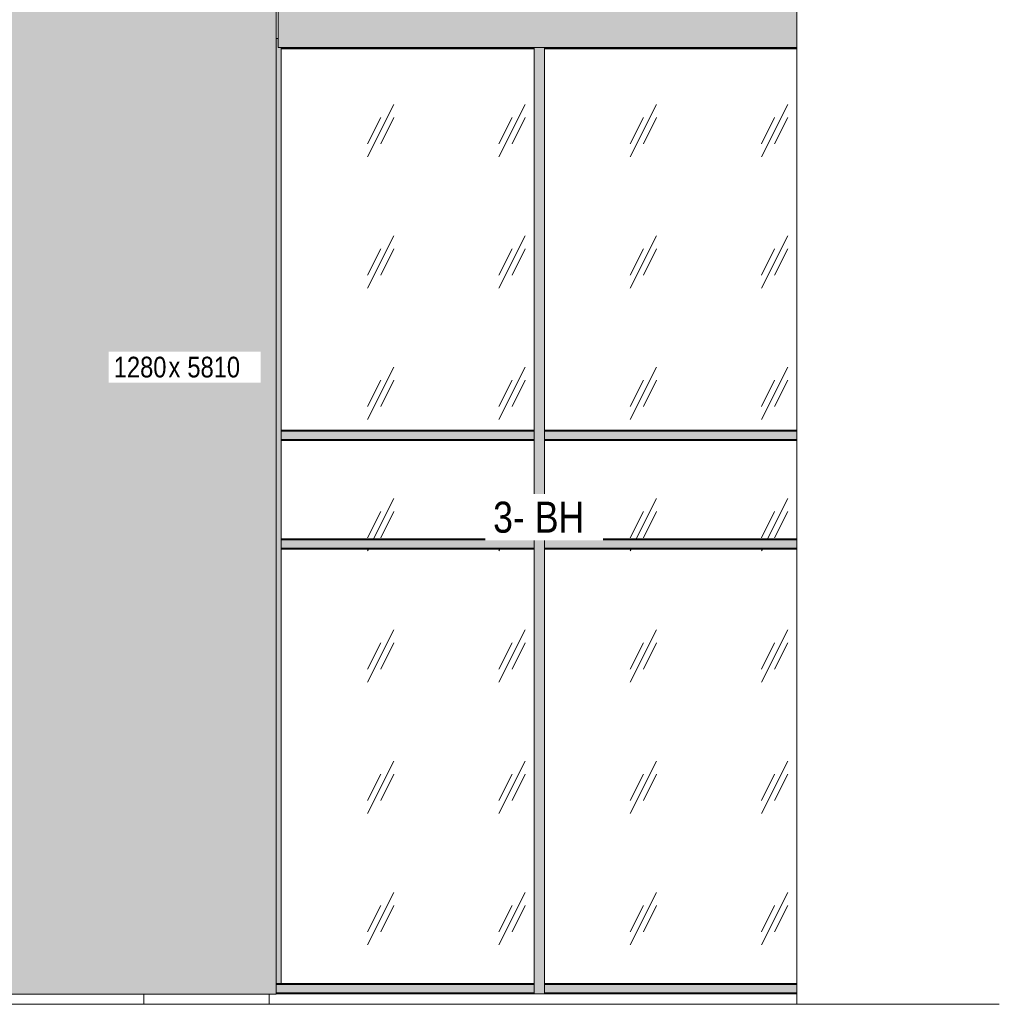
# Model space of a CAD drawing. Header units: millimetres. Extents: x -8357841 to -8326977, y -719205 to 18175.
# Tile 26 of 35: x -8348850 to -8344113, y 191 to 4952. Entities that reach past the tile are written whole.
import ezdxf

# ---------------------------------------------------------------- set-up
doc = ezdxf.new("R2010")
doc.units = ezdxf.units.MM
for name, color, linetype, lineweight in [('Импосты витража', 7, 'Continuous', 18), ('Марки по нескольким категориям', 7, 'Continuous', 9), ('Марки стен', 7, 'Continuous', 9), ('Обобщенные модели', 7, 'Continuous', 18), ('Панели витража', 7, 'Continuous', 18), ('Типовые аннотации', 7, 'Continuous', 18), ('Элементы узлов', 7, 'Continuous', 18)]:
    doc.layers.add(name, color=color, linetype=linetype, lineweight=lineweight)
doc.styles.add('Arial Narrow', font='ARIALN.TTF', dxfattribs={"height": 100})
doc.styles.add('Arial Narrow_1', font='ARIALN.TTF', dxfattribs={"height": 150})
pattern_1 = [(243.435, (-8349581.6, 59152), (634.9998, 635.0005), [283.981, -1135.922]), (243.435, (-8349645.1, 59088.5), (634.9998, 635.0005), [141.99, -1277.913]), (243.435, (-8349581.6, 59088.5), (634.9998, 635.0005), [141.99, -1277.913])]

# ---------------------------------------------------------------- blocks, each defined once
blk = doc.blocks.new('Корп 1_Кассеты трапецевидные - Корп 1_Кассеты трапецевидные_Цвет 3-21129537-Корпус 2_ Фрагмент 1_ Схема раскладки облицовки')
at = {"layer": 'Обобщенные модели', "true_color": 0x5d6970}
blk.add_hatch(color=251, dxfattribs=at).paths.add_polyline_path([(-8345092.3, 4818), (-8345092.3, 6048), (-8346421.2, 6048), (-8346421.2, 6046), (-8347600.2, 6046), (-8347600.2, 4818), (-8345283.9, 4818)])
at = {"layer": 'Обобщенные модели'}
for p, q in [((-8346421.2, 6048), (-8345092.3, 6048)), ((-8347600.2, 4818), (-8347600.2, 6046)), ((-8345092.3, 4818), (-8347600.2, 4818))]:
    blk.add_line(p, q, dxfattribs=at)
blk = doc.blocks.new('Корп 1_Кассеты трапецевидные - Корп 1_Кассеты трапецевидные_Цвет 2-21122024-Корпус 2_ Фрагмент 1_ Схема раскладки облицовки')
at = {"layer": 'Обобщенные модели', "true_color": 0x51565c}
blk.add_hatch(color=251, dxfattribs=at).paths.add_polyline_path([(-8348890.2, 240), (-8347610.2, 240), (-8347610.2, 6046), (-8347650.3, 6046), (-8347650.3, 6050), (-8348890.2, 6050), (-8348890.2, 288.7)])
at = {"layer": 'Обобщенные модели'}
for p, q in [((-8348890.2, 240), (-8348890.2, 6050)), ((-8348890.2, 6050), (-8347650.3, 6050)), ((-8347610.2, 6046), (-8347610.2, 240)), ((-8348890.2, 240), (-8348890.2, 240)), ((-8347610.2, 240), (-8348890.2, 240)), ((-8347610.2, 240), (-8347610.2, 240))]:
    blk.add_line(p, q, dxfattribs=at)
blk = doc.blocks.new('Прямоугольный импост - Ригель_90202-20981545-Корпус 2_ Фрагмент 1_ Схема раскладки облицовки')
at = {"layer": 'Импосты витража', "true_color": 0x373f43}
for points in [[(-8345674.2, 4815.4), (-8345092.3, 4815.4), (-8345092.3, 4818), (-8346312.8, 4818), (-8346312.8, 4815.4), (-8346064.5, 4815.4)], [(-8345283.9, 4810.4), (-8345092.3, 4810.5), (-8345092.3, 4815.4), (-8346312.8, 4815.4), (-8346312.8, 4810.4), (-8345674.2, 4810.4)]]:
    blk.add_hatch(color=149, dxfattribs=at).paths.add_polyline_path(points)
at = {"layer": 'Импосты витража'}
for p, q in [((-8346312.8, 4815.4), (-8345092.3, 4815.4)), ((-8346312.8, 4810.4), (-8345092.3, 4810.4)), ((-8345092.3, 4810.4), (-8346312.8, 4810.4))]:
    blk.add_line(p, q, dxfattribs=at)
blk = doc.blocks.new('Прямоугольный импост - Стойка_90103-V21-Корпус 2_ Фрагмент 1_ Схема раскладки облицовки')
at = {"layer": 'Импосты витража', "true_color": 0x373f43}
blk.add_hatch(color=149, dxfattribs=at).paths.add_polyline_path([(-8347610.2, 2942), (-8347586.4, 2942), (-8347586.6, 4818), (-8347600.2, 4818), (-8347600.2, 4860.4), (-8347610.2, 4860.4), (-8347610.2, 3190.9)])
at = {"layer": 'Импосты витража'}
for p, q in [((-8347610.2, 4860.4), (-8347600.2, 4860.4)), ((-8347586.4, 2942), (-8347586.4, 4818))]:
    blk.add_line(p, q, dxfattribs=at)
blk = doc.blocks.new('Панель_Стеклопакет_Агрисовгаз - Панель_Стеклопакет_Агрисовгаз-20981966-Корпус 2_ Фрагмент 1_ Схема раскладки облицовки')
at = {"layer": 'Панели витража', "true_color": 0xc0c0c0}
h = blk.add_hatch(dxfattribs=at)
h.set_pattern_fill('FP_4', color=9, style=0, pattern_type=2)
h.set_pattern_definition(pattern_1)
h.paths.add_polyline_path([(-8346454.9, 292.5), (-8346362.8, 292.5), (-8346362.8, 2392), (-8347586.4, 2392), (-8347586.4, 292.5), (-8347235.5, 292.5)])
blk = doc.blocks.new('Панель_Стеклопакет_Агрисовгаз - Панель_Стеклопакет_Агрисовгаз-20981967-Корпус 2_ Фрагмент 1_ Схема раскладки облицовки')
at = {"layer": 'Панели витража', "true_color": 0xc0c0c0}
h = blk.add_hatch(dxfattribs=at)
h.set_pattern_fill('FP_4', color=9, style=0, pattern_type=2)
h.set_pattern_definition(pattern_1)
h.paths.add_polyline_path([(-8346064.5, 292.5), (-8345092.3, 292.5), (-8345092.3, 2392), (-8346312.8, 2392), (-8346312.8, 292.5)])
blk = doc.blocks.new('Прямоугольный импост - Ригель_90202-V22-Корпус 2_ Фрагмент 1_ Схема раскладки облицовки')
at = {"layer": 'Импосты витража', "true_color": 0x373f43}
for points in [[(-8346362.8, 4815.4), (-8346362.8, 4818), (-8347586.4, 4818), (-8347586.4, 4815.4), (-8346454.9, 4815.4)], [(-8346362.8, 4810.4), (-8346362.8, 4815.4), (-8347586.4, 4815.4), (-8347586.4, 4810.4), (-8346454.9, 4810.4)]]:
    blk.add_hatch(color=149, dxfattribs=at).paths.add_polyline_path(points)
at = {"layer": 'Импосты витража'}
for p, q in [((-8347586.4, 4815.4), (-8346362.8, 4815.4)), ((-8347586.4, 4810.4), (-8347586.4, 4811)), ((-8347586.4, 4810.4), (-8346362.8, 4810.4)), ((-8346362.8, 4810.4), (-8347586.4, 4810.4))]:
    blk.add_line(p, q, dxfattribs=at)
blk = doc.blocks.new('Прямоугольный импост - Ригель_90202-20981546-Корпус 2_ Фрагмент 1_ Схема раскладки облицовки')
at = {"layer": 'Импосты витража', "true_color": 0x373f43}
for points in [[(-8345092.3, 287.5), (-8345092.3, 292.5), (-8346312.8, 292.3), (-8346312.8, 287.5), (-8345283.9, 287.5)], [(-8345092.3, 247.5), (-8345092.3, 287.5), (-8346312.8, 287.5), (-8346312.8, 247.5), (-8345283.9, 247.5)], [(-8345283.9, 242.5), (-8345092.3, 242.7), (-8345092.3, 247.5), (-8346312.8, 247.5), (-8346312.8, 242.5), (-8345674.2, 242.5)]]:
    blk.add_hatch(color=149, dxfattribs=at).paths.add_polyline_path(points)
at = {"layer": 'Импосты витража'}
for p, q in [((-8345092.3, 292.5), (-8346312.8, 292.5)), ((-8345092.3, 292.5), (-8346312.8, 292.5)), ((-8345092.3, 287.5), (-8346312.8, 287.5)), ((-8345092.3, 247.5), (-8346312.8, 247.5)), ((-8346312.8, 242.5), (-8345092.3, 242.5)), ((-8346312.8, 242.5), (-8345092.3, 242.5))]:
    blk.add_line(p, q, dxfattribs=at)
blk = doc.blocks.new('Прямоугольный импост - Стойка_90103-V23-Корпус 2_ Фрагмент 1_ Схема раскладки облицовки')
at = {"layer": 'Импосты витража', "true_color": 0x373f43}
blk.add_hatch(color=149, dxfattribs=at).paths.add_polyline_path([(-8346337.8, 242.5), (-8346312.8, 242.5), (-8346312.8, 2417), (-8346362.8, 2417), (-8346362.8, 242.5), (-8346346.8, 242.5)])
at = {"layer": 'Импосты витража'}
for p, q in [((-8346362.8, 242.5), (-8346362.8, 2417)), ((-8346312.8, 2417), (-8346312.8, 242.5)), ((-8346312.8, 242.5), (-8346362.8, 242.5))]:
    blk.add_line(p, q, dxfattribs=at)
blk = doc.blocks.new('Панель_Стеклопакет_Агрисовгаз - Панель_Стеклопакет_Агрисовгаз-20981968-Корпус 2_ Фрагмент 1_ Схема раскладки облицовки')
at = {"layer": 'Панели витража', "true_color": 0xc0c0c0}
h = blk.add_hatch(dxfattribs=at)
h.set_pattern_fill('FP_4', color=9, style=0, pattern_type=2)
h.set_pattern_definition(pattern_1)
h.paths.add_polyline_path([(-8346362.8, 2967), (-8346362.8, 4810.4), (-8347586.4, 4810.4), (-8347586.4, 2967), (-8346454.9, 2967)])
blk = doc.blocks.new('Панель_Стеклопакет_Агрисовгаз - Панель_Стеклопакет_Агрисовгаз-20981969-Корпус 2_ Фрагмент 1_ Схема раскладки облицовки')
at = {"layer": 'Панели витража', "true_color": 0xc0c0c0}
h = blk.add_hatch(dxfattribs=at)
h.set_pattern_fill('FP_4', color=9, style=0, pattern_type=2)
h.set_pattern_definition(pattern_1)
h.paths.add_polyline_path([(-8345092.3, 2967), (-8345092.3, 4810.4), (-8346312.8, 4810.4), (-8346312.8, 2967), (-8345283.9, 2967)])
blk = doc.blocks.new('Прямоугольный импост - Стойка_90103-V24-Корпус 2_ Фрагмент 1_ Схема раскладки облицовки')
at = {"layer": 'Импосты витража', "true_color": 0x373f43}
blk.add_hatch(color=149, dxfattribs=at).paths.add_polyline_path([(-8347610.2, 2417), (-8347586.4, 2417), (-8347586.4, 2942), (-8347610.2, 2942), (-8347610.2, 2485.1)])
at = {"layer": 'Импосты витража'}
blk.add_line((-8347586.4, 2417), (-8347586.4, 2942), dxfattribs=at)
blk = doc.blocks.new('Прямоугольный импост - Ригель_90202-20981547-Корпус 2_ Фрагмент 1_ Схема раскладки облицовки')
at = {"layer": 'Импосты витража', "true_color": 0x373f43}
for points in [[(-8347586.4, 2962), (-8346362.8, 2962), (-8346362.8, 2967), (-8347586.4, 2966.8), (-8347586.4, 2963.3)], [(-8347235.5, 2922), (-8346362.8, 2922), (-8346362.8, 2962), (-8347586.4, 2962), (-8347586.4, 2922)], [(-8346362.8, 2917), (-8346362.8, 2922), (-8347586.4, 2922), (-8347586.4, 2917), (-8346454.9, 2917)]]:
    blk.add_hatch(color=149, dxfattribs=at).paths.add_polyline_path(points)
at = {"layer": 'Импосты витража'}
for p, q in [((-8346362.8, 2967), (-8347586.4, 2967)), ((-8347586.4, 2967), (-8346362.8, 2967)), ((-8347586.4, 2962), (-8346362.8, 2962)), ((-8347586.4, 2922), (-8346362.8, 2922)), ((-8347586.4, 2917), (-8346362.8, 2917)), ((-8346362.8, 2917), (-8347586.4, 2917))]:
    blk.add_line(p, q, dxfattribs=at)
blk = doc.blocks.new('Прямоугольный импост - Ригель_90202-V25-Корпус 2_ Фрагмент 1_ Схема раскладки облицовки')
at = {"layer": 'Импосты витража', "true_color": 0x373f43}
for points in [[(-8346312.8, 2962), (-8345092.3, 2962), (-8345092.3, 2967), (-8346312.8, 2966.8), (-8346312.8, 2963.3)], [(-8346312.8, 2922), (-8345092.3, 2922), (-8345092.3, 2962), (-8346312.8, 2962), (-8346312.8, 2942)], [(-8345283.9, 2917), (-8345092.3, 2917.2), (-8345092.3, 2922), (-8346312.8, 2922), (-8346312.8, 2917), (-8345674.2, 2917)]]:
    blk.add_hatch(color=149, dxfattribs=at).paths.add_polyline_path(points)
at = {"layer": 'Импосты витража'}
for p, q in [((-8345092.3, 2967), (-8346312.8, 2967)), ((-8346312.8, 2967), (-8345092.3, 2967)), ((-8346312.8, 2962), (-8345092.3, 2962)), ((-8346312.8, 2922), (-8345092.3, 2922)), ((-8346312.8, 2917), (-8345092.3, 2917)), ((-8345092.3, 2917), (-8346312.8, 2917))]:
    blk.add_line(p, q, dxfattribs=at)
blk = doc.blocks.new('Прямоугольный импост - Стойка_90103-V26-Корпус 2_ Фрагмент 1_ Схема раскладки облицовки')
at = {"layer": 'Импосты витража', "true_color": 0x373f43}
blk.add_hatch(color=149, dxfattribs=at).paths.add_polyline_path([(-8346362.8, 2942), (-8346312.8, 2942), (-8346313, 4818), (-8346362.8, 4818), (-8346362.8, 2985.8)])
at = {"layer": 'Импосты витража'}
for p, q in [((-8346362.8, 2942), (-8346362.8, 4818)), ((-8346312.8, 4818), (-8346312.8, 2942))]:
    blk.add_line(p, q, dxfattribs=at)
blk = doc.blocks.new('Панель_Стеклопакет_Агрисовгаз - Панель_Стеклопакет_Агрисовгаз-20981970-Корпус 2_ Фрагмент 1_ Схема раскладки облицовки')
at = {"layer": 'Панели витража', "true_color": 0xc0c0c0}
h = blk.add_hatch(dxfattribs=at)
h.set_pattern_fill('FP_4', color=9, style=0, pattern_type=2)
h.set_pattern_definition(pattern_1)
h.paths.add_polyline_path([(-8346454.9, 2442), (-8346362.8, 2442), (-8346362.8, 2917), (-8347586.4, 2917), (-8347586.4, 2442), (-8347235.5, 2442)])
blk = doc.blocks.new('Панель_Стеклопакет_Агрисовгаз - Панель_Стеклопакет_Агрисовгаз-20981971-Корпус 2_ Фрагмент 1_ Схема раскладки облицовки')
at = {"layer": 'Панели витража', "true_color": 0xc0c0c0}
h = blk.add_hatch(dxfattribs=at)
h.set_pattern_fill('FP_4', color=9, style=0, pattern_type=2)
h.set_pattern_definition(pattern_1)
h.paths.add_polyline_path([(-8346259.7, 2442), (-8345092.3, 2442), (-8345092.3, 2917), (-8346312.8, 2917), (-8346312.8, 2442)])
blk = doc.blocks.new('Прямоугольный импост - Стойка_90103-V27-Корпус 2_ Фрагмент 1_ Схема раскладки облицовки')
at = {"layer": 'Импосты витража', "true_color": 0x373f43}
blk.add_hatch(color=149, dxfattribs=at).paths.add_polyline_path([(-8347610.2, 292.5), (-8347586.4, 292.5), (-8347586.4, 2417), (-8347610.2, 2417), (-8347610.2, 568.1)])
at = {"layer": 'Импосты витража'}
for q in [(-8347586.4, 2417), (-8347610.2, 292.5)]:
    blk.add_line((-8347586.4, 292.5), q, dxfattribs=at)
blk = doc.blocks.new('Прямоугольный импост - Ригель_90202-V28-Корпус 2_ Фрагмент 1_ Схема раскладки облицовки')
at = {"layer": 'Импосты витража', "true_color": 0x373f43}
for points in [[(-8345283.9, 2437), (-8345092.3, 2437), (-8345092.3, 2442), (-8346312.8, 2441.8), (-8346312.8, 2437), (-8345674.2, 2437)], [(-8345283.9, 2397), (-8345092.3, 2397), (-8345092.3, 2437), (-8346312.8, 2437), (-8346312.8, 2397), (-8345674.2, 2397)], [(-8345283.9, 2392), (-8345092.3, 2392.2), (-8345092.3, 2397), (-8346312.8, 2397), (-8346312.8, 2392), (-8345674.2, 2392)]]:
    blk.add_hatch(color=149, dxfattribs=at).paths.add_polyline_path(points)
at = {"layer": 'Импосты витража'}
for p, q in [((-8345092.3, 2442), (-8346312.8, 2442)), ((-8346312.8, 2442), (-8345092.3, 2442)), ((-8346312.8, 2437), (-8345092.3, 2437)), ((-8346312.8, 2397), (-8345092.3, 2397)), ((-8346312.8, 2392), (-8345092.3, 2392)), ((-8345092.3, 2392), (-8346312.8, 2392))]:
    blk.add_line(p, q, dxfattribs=at)
blk = doc.blocks.new('Прямоугольный импост - Стойка_90103-V29-Корпус 2_ Фрагмент 1_ Схема раскладки облицовки')
at = {"layer": 'Импосты витража', "true_color": 0x373f43}
blk.add_hatch(color=149, dxfattribs=at).paths.add_polyline_path([(-8346362.8, 2417), (-8346312.8, 2417), (-8346312.8, 2942), (-8346362.8, 2942), (-8346362.8, 2418)])
at = {"layer": 'Импосты витража'}
for p, q in [((-8346362.8, 2417), (-8346362.8, 2942)), ((-8346312.8, 2942), (-8346312.8, 2417))]:
    blk.add_line(p, q, dxfattribs=at)
blk = doc.blocks.new('Прямоугольный импост - Ригель_90202-20981548-Корпус 2_ Фрагмент 1_ Схема раскладки облицовки')
at = {"layer": 'Импосты витража', "true_color": 0x373f43}
for points in [[(-8347610.2, 287.5), (-8346362.8, 287.5), (-8346362.8, 292.5), (-8347610.2, 292.3), (-8347610.2, 288.7)], [(-8347610.2, 247.5), (-8346362.8, 247.5), (-8346362.8, 287.5), (-8347610.2, 287.5)], [(-8346454.9, 242.5), (-8346362.8, 242.7), (-8346362.8, 247.5), (-8347610.2, 247.5), (-8347610.2, 242.5), (-8347235.5, 242.5)]]:
    blk.add_hatch(color=149, dxfattribs=at).paths.add_polyline_path(points)
at = {"layer": 'Импосты витража'}
for p, q in [((-8346362.8, 287.5), (-8347610.2, 287.5)), ((-8346362.8, 292.5), (-8347586.4, 292.5)), ((-8346362.8, 292.5), (-8347586.4, 292.5)), ((-8346362.8, 247.5), (-8347610.2, 247.5)), ((-8347610.2, 242.5), (-8346362.8, 242.5)), ((-8347610.2, 242.5), (-8346362.8, 242.5))]:
    blk.add_line(p, q, dxfattribs=at)
blk = doc.blocks.new('HILTI_Линия_Разрыва - Тип 1-21122272-Корпус 2_ Фрагмент 1_ Схема раскладки облицовки')
at = {"layer": 'Элементы узлов'}
blk.add_line((-8345092.3, 9034.7), (-8345092.3, 191.2), dxfattribs=at)
blk = doc.blocks.new('HILTI_Линия_Разрыва - Тип 1-20768217-Корпус 2_ Фрагмент 1_ Схема раскладки облицовки')
at = {"layer": 'Элементы узлов'}
blk.add_line((-8344130.3, 191.2), (-8350897.3, 191.2), dxfattribs=at)

msp = doc.modelspace()

# ---------------------------------------------------------------- linework, layer by layer
at = {"layer": 'Обобщенные модели'}
for p, q in [((-8348250.1, 191.2), (-8348250.1, 240)), ((-8347644.3, 191.2), (-8347644.3, 240))]:
    msp.add_line(p, q, dxfattribs=at)
at = {"layer": 'Типовые аннотации', "lineweight": 9}
msp.add_line((-8344130.3, 191.2), (-8344112.9, 191.2), dxfattribs=at)

# ---------------------------------------------------------------- block references
at = {"layer": 'Импосты витража'}
for name, p in [('Прямоугольный импост - Стойка_90103-V21-Корпус 2_ Фрагмент 1_ Схема раскладки облицовки', (0, 0)), ('Прямоугольный импост - Ригель_90202-V22-Корпус 2_ Фрагмент 1_ Схема раскладки облицовки', (0, 0)), ('Прямоугольный импост - Стойка_90103-V26-Корпус 2_ Фрагмент 1_ Схема раскладки облицовки', (0, 0)), ('Прямоугольный импост - Ригель_90202-20981545-Корпус 2_ Фрагмент 1_ Схема раскладки облицовки', (0, 0)), ('Прямоугольный импост - Ригель_90202-20981547-Корпус 2_ Фрагмент 1_ Схема раскладки облицовки', (0, 0)), ('Прямоугольный импост - Ригель_90202-V25-Корпус 2_ Фрагмент 1_ Схема раскладки облицовки', (0, 0)), ('Прямоугольный импост - Стойка_90103-V24-Корпус 2_ Фрагмент 1_ Схема раскладки облицовки', (0, 0)), ('Прямоугольный импост - Стойка_90103-V29-Корпус 2_ Фрагмент 1_ Схема раскладки облицовки', (0, 0)), ('Прямоугольный импост - Ригель_90202-20981547-Корпус 2_ Фрагмент 1_ Схема раскладки облицовки', (0, -525)), ('Прямоугольный импост - Ригель_90202-V28-Корпус 2_ Фрагмент 1_ Схема раскладки облицовки', (0, 0)), ('Прямоугольный импост - Стойка_90103-V27-Корпус 2_ Фрагмент 1_ Схема раскладки облицовки', (0, 0)), ('Прямоугольный импост - Стойка_90103-V23-Корпус 2_ Фрагмент 1_ Схема раскладки облицовки', (0, 0)), ('Прямоугольный импост - Ригель_90202-20981548-Корпус 2_ Фрагмент 1_ Схема раскладки облицовки', (0, 0)), ('Прямоугольный импост - Ригель_90202-20981546-Корпус 2_ Фрагмент 1_ Схема раскладки облицовки', (0, 0))]:
    msp.add_blockref(name, p, dxfattribs=at)
at = {"layer": 'Обобщенные модели'}
for name in ['Корп 1_Кассеты трапецевидные - Корп 1_Кассеты трапецевидные_Цвет 2-21122024-Корпус 2_ Фрагмент 1_ Схема раскладки облицовки', 'Корп 1_Кассеты трапецевидные - Корп 1_Кассеты трапецевидные_Цвет 3-21129537-Корпус 2_ Фрагмент 1_ Схема раскладки облицовки']:
    msp.add_blockref(name, (0, 0), dxfattribs=at)
at = {"layer": 'Панели витража'}
for name in ['Панель_Стеклопакет_Агрисовгаз - Панель_Стеклопакет_Агрисовгаз-20981968-Корпус 2_ Фрагмент 1_ Схема раскладки облицовки', 'Панель_Стеклопакет_Агрисовгаз - Панель_Стеклопакет_Агрисовгаз-20981969-Корпус 2_ Фрагмент 1_ Схема раскладки облицовки', 'Панель_Стеклопакет_Агрисовгаз - Панель_Стеклопакет_Агрисовгаз-20981970-Корпус 2_ Фрагмент 1_ Схема раскладки облицовки', 'Панель_Стеклопакет_Агрисовгаз - Панель_Стеклопакет_Агрисовгаз-20981971-Корпус 2_ Фрагмент 1_ Схема раскладки облицовки', 'Панель_Стеклопакет_Агрисовгаз - Панель_Стеклопакет_Агрисовгаз-20981966-Корпус 2_ Фрагмент 1_ Схема раскладки облицовки', 'Панель_Стеклопакет_Агрисовгаз - Панель_Стеклопакет_Агрисовгаз-20981967-Корпус 2_ Фрагмент 1_ Схема раскладки облицовки']:
    msp.add_blockref(name, (0, 0), dxfattribs=at)
at = {"layer": 'Элементы узлов'}
for name in ['HILTI_Линия_Разрыва - Тип 1-21122272-Корпус 2_ Фрагмент 1_ Схема раскладки облицовки', 'HILTI_Линия_Разрыва - Тип 1-20768217-Корпус 2_ Фрагмент 1_ Схема раскладки облицовки']:
    msp.add_blockref(name, (0, 0), dxfattribs=at)

# ---------------------------------------------------------------- next in the draw order: texts
at = {"layer": 'Марки по нескольким категориям', "insert": (-8348395.5, 3322.3), "char_height": 100, "width": 320.675, "attachment_point": 1, "style": 'Arial Narrow', "bg_fill": 3, "box_fill_scale": 1.25, "bg_fill_color": 256, "bg_fill_true_color": 13158600, "bg_fill_transparency": 0}
msp.add_mtext('1280', dxfattribs=at)
at = {"layer": 'Марки стен', "char_height": 150, "attachment_point": 1, "style": 'Arial Narrow_1', "bg_fill": 3, "box_fill_scale": 1.25, "bg_fill_color": 256, "bg_fill_true_color": 13158600, "bg_fill_transparency": 0}
for s, insert, width in [('3- ', (-8346560.7, 2621.6), 244.515), ('ВН', (-8346359, 2621.6), 292.616)]:
    msp.add_mtext(s, dxfattribs=dict(at, insert=insert, width=width))

# ---------------------------------------------------------------- next in the draw order: texts
at = {"layer": 'Марки по нескольким категориям', "insert": (-8348130.9, 3322.3), "char_height": 100, "width": 72.152, "attachment_point": 1, "style": 'Arial Narrow', "bg_fill": 3, "box_fill_scale": 1.25, "bg_fill_color": 256, "bg_fill_true_color": 13158600, "bg_fill_transparency": 0}
msp.add_mtext('\\fArial Narrow|b0|i0|c204|p34|;х', dxfattribs=at)

# ---------------------------------------------------------------- next in the draw order: texts
at = {"layer": 'Марки по нескольким категориям', "insert": (-8348071.4, 3322.3), "char_height": 100, "width": 360.759, "attachment_point": 1, "style": 'Arial Narrow', "bg_fill": 3, "box_fill_scale": 1.25, "bg_fill_color": 256, "bg_fill_true_color": 13158600, "bg_fill_transparency": 0}
msp.add_mtext(' 5810', dxfattribs=at)

doc.saveas('drawing.dxf')
